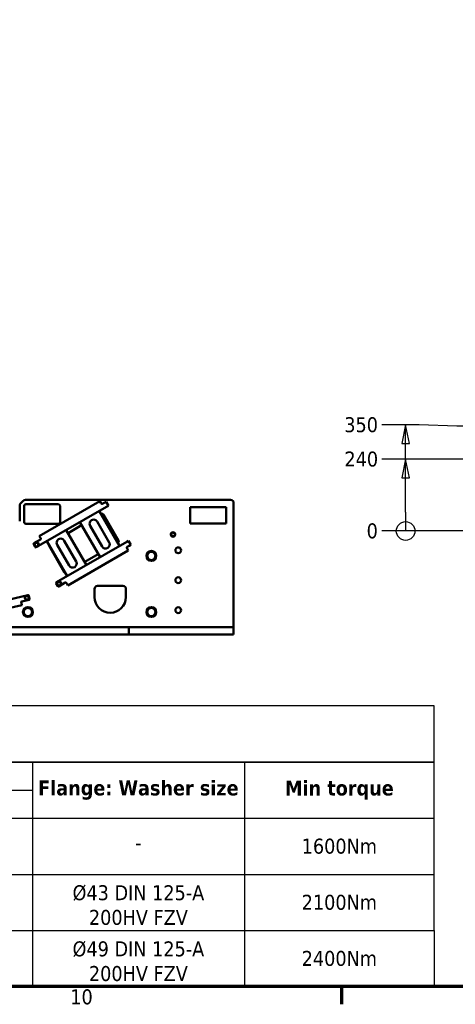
# Model space of a CAD drawing. Header units: millimetres. Extents: x 0 to 63075, y 0 to 44550.
# Tile 3 of 37: x 12543 to 16911, y 1320 to 11189. Entities that reach past the tile are written whole.
import ezdxf

# ---------------------------------------------------------------- set-up
doc = ezdxf.new("R2010")
doc.units = ezdxf.units.MM
doc.header["$LTSCALE"] = 75
for name, color, linetype, lineweight in [('Border (ISO)', 7, 'Continuous', 70), ('Dimension (ISO)', 7, 'Continuous', 25), ('Sketch Geometry (ISO)', 7, 'Continuous', 25), ('Symbol (ISO)', 7, 'Continuous', 25), ('Visible (ISO)', 7, 'Continuous', 50)]:
    doc.layers.add(name, color=color, linetype=linetype, lineweight=lineweight)
doc.styles.add('Label Text (ISO)', font='tahoma.ttf')
doc.styles.add('Note Text (ISO)', font='tahoma.ttf')
doc.dimstyles.new('Default (ISO)', dxfattribs={"dimscale": 75, "dimtxt": 2, "dimasz": 2.5, "dimexe": 3.175, "dimexo": 0, "dimgap": 0.762, "dimtad": 1, "dimrnd": 1e-08, "dimtxsty": 'Note Text (ISO)', "dimcen": 0.09, "dimdle": 10, "dimclrd": 256, "dimclre": 256, "dimclrt": 256, "dimazin": 2, "dimtfac": 1, "dimtmove": 0, "dimatfit": 3, "dimfxl": 1, "dimtolj": 1, "dimtzin": 0, "dimlwd": -1, "dimlwe": -1, "dimarcsym": 0})

# ---------------------------------------------------------------- blocks, each defined once
blk = doc.blocks.new('Borders Default Border')
at = {"layer": 'Border (ISO)'}
blk.add_line((210.25, 20), (210.25, 17.6), dxfattribs=at)
at = {"layer": 'Border (ISO)', "flags": 128}
blk.add_lwpolyline([(20, 20), (20, 574), (821, 574), (821, 20), (20, 20)], dxfattribs=at)
at = {"layer": 'Border (ISO)', "insert": (174.01, 17.56), "char_height": 2, "attachment_point": 7, "style": 'Label Text (ISO)'}
blk.add_mtext('10', dxfattribs=at)
blk = doc.blocks.new('*D44')
at = {"layer": 'Defpoints', "color": 0, "transparency": 16777216}
for p in [(16174.7, 6064), (17931.5, 6064), (17931.5, 6064)]:
    blk.add_point(p, dxfattribs=at)
at = {"layer": 'Dimension (ISO)', "transparency": 16777216}
blk.add_line((17931.5, 6064), (16174.7, 6064), dxfattribs=at)
at = {"layer": 'Dimension (ISO)', "transparency": 16777216, "insert": (16021.7, 6064), "char_height": 150, "attachment_point": 4, "style": 'Note Text (ISO)'}
blk.add_mtext('\\A1;0', dxfattribs=at)
blk = doc.blocks.new('*D45')
at = {"layer": 'Defpoints', "color": 0, "transparency": 16777216}
for p in [(16174.7, 6784), (20031.5, 6784), (17931.5, 6064)]:
    blk.add_point(p, dxfattribs=at)
at = {"layer": 'Dimension (ISO)', "transparency": 16777216}
blk.add_line((20031.5, 6784), (16174.7, 6784), dxfattribs=at)
at = {"layer": 'Dimension (ISO)', "transparency": 16777216, "insert": (15799.1, 6784), "char_height": 150, "attachment_point": 4, "style": 'Note Text (ISO)'}
blk.add_mtext('\\A1;240', dxfattribs=at)
blk = doc.blocks.new('*D46')
at = {"layer": 'Defpoints', "color": 0, "transparency": 16777216}
for p in [(16174.7, 7127.8), (17931.5, 7114), (17931.5, 6064)]:
    blk.add_point(p, dxfattribs=at)
at = {"layer": 'Dimension (ISO)', "transparency": 16777216}
for p, q in [((16549.7, 7127.8), (16174.7, 7127.8)), ((16924.7, 7114), (16549.7, 7127.8)), ((17931.5, 7114), (16924.7, 7114))]:
    blk.add_line(p, q, dxfattribs=at)
at = {"layer": 'Dimension (ISO)', "transparency": 16777216, "insert": (15797.9, 7127.8), "char_height": 150, "attachment_point": 4, "style": 'Note Text (ISO)'}
blk.add_mtext('\\A1;350', dxfattribs=at)
blk = doc.blocks.new('2dTransSymbol2')
at = {"layer": 'Dimension (ISO)'}
for p, q in [((218.84, 95.04), (218.34, 92.54)), ((218.84, 92.54), (218.84, 95.04)), ((219.34, 92.54), (218.84, 95.04)), ((218.34, 92.54), (219.34, 92.54)), ((218.84, 90.45), (218.84, 92.54)), ((218.84, 90.45), (218.34, 87.95)), ((218.84, 87.95), (218.84, 90.45)), ((219.34, 87.95), (218.84, 90.45)), ((218.34, 87.95), (219.34, 87.95)), ((218.84, 83.35), (218.84, 87.95)), ((218.84, 83.35), (218.84, 80.85))]:
    blk.add_line(p, q, dxfattribs=at)
at = {"layer": 'Dimension (ISO)', "flags": 128}
for points in [[(219.34, 92.54), (218.84, 95.04), (218.34, 92.54), (219.34, 92.54)], [(219.34, 87.95), (218.84, 90.45), (218.34, 87.95), (219.34, 87.95)]]:
    blk.add_lwpolyline(points, dxfattribs=at)
at = {"layer": 'Dimension (ISO)'}
blk.add_circle((218.84, 80.85), 1.25, dxfattribs=at)
for points in [[(219.34, 92.54), (218.84, 95.04), (218.34, 92.54), (219.34, 92.54)], [(219.34, 87.95), (218.84, 90.45), (218.34, 87.95), (219.34, 87.95)]]:
    blk.add_solid(points, dxfattribs=at)

msp = doc.modelspace()

# ---------------------------------------------------------------- linework, layer by layer
at = {"layer": 'Sketch Geometry (ISO)'}
for p, q in [((16700.6499, 4310.0669), (1508.5497, 4310.0669)), ((16700.6499, 3747.5669), (16700.6499, 4310.0669)), ((16700.6499, 3747.5669), (1508.5497, 3747.5669)), ((1508.5497, 3747.5669), (12671.1091, 3747.5669)), ((12671.1091, 3747.5669), (12671.1091, 2060.0669)), ((12671.1091, 3747.5669), (14795.8591, 3747.5669)), ((14795.8591, 3747.5669), (14795.8591, 1497.5669)), ((14795.8591, 3747.5669), (16700.6499, 3747.5669)), ((16700.6499, 2060.0669), (16700.6499, 3747.5669)), ((8421.6091, 3466.3169), (12671.1091, 3466.3169)), ((1508.5497, 3185.0669), (16700.6499, 3185.0669)), ((10546.3591, 2622.5669), (12671.1091, 2622.5669)), ((12671.1091, 2622.5669), (16700.6499, 2622.5669)), ((1508.5497, 2060.0669), (16700.6499, 2060.0669)), ((1508.5497, 2060.0669), (16700.6499, 2060.0669)), ((12671.1091, 2060.0669), (12671.1091, 1497.5669)), ((16700.6499, 2060.0669), (16700.6499, 1497.5669)), ((16700.6499, 1497.5669), (1508.5497, 1497.5669))]:
    msp.add_line(p, q, dxfattribs=at)
at = {"layer": 'Visible (ISO)'}
for p, q in [((12543.3477, 6319.1633), (12543.3477, 6161.3631)), ((12552.1345, 6340.3765), (12579.5609, 6367.8029)), ((12588.3477, 6151.5897), (12588.3477, 6316.5897)), ((12600.7741, 6376.5897), (14658.3477, 6376.5897)), ((12603.3477, 6331.5897), (12933.3477, 6331.5897)), ((13346.7548, 6363.1254), (12740.104, 6012.8754)), ((12948.3477, 6316.5897), (12948.3477, 6151.5897)), ((13346.7548, 6363.1254), (13357.2548, 6344.9388)), ((13361.0048, 6338.4436), (13357.2548, 6344.9388)), ((13390.7355, 6346.9485), (13371.25, 6335.6985)), ((13408.9221, 6357.4485), (13390.7355, 6346.9485)), ((13408.9221, 6357.4485), (13432.1721, 6317.1783)), ((13413.9855, 6306.6783), (13432.1721, 6317.1783)), ((14688.3477, 6346.5897), (14688.3477, 5101.5897)), ((13413.9855, 6306.6783), (12709.9069, 5900.1783)), ((13544.0202, 5914.1001), (13341.5202, 6264.8404)), ((13359.5202, 6233.6635), (13362.487, 6235.3764)), ((13382.9774, 6229.886), (13534.4774, 5967.4803)), ((14252.1048, 6139.0222), (14252.1048, 6301.5897)), ((14252.1048, 6301.5897), (14613.3477, 6301.5897)), ((14613.3477, 6301.5897), (14613.3477, 6139.0222)), ((12933.3477, 6136.5897), (12603.3477, 6136.5897)), ((13028.4578, 6042.5245), (13164.6644, 6121.1635)), ((13146.6644, 6152.3404), (13349.1644, 5801.6001)), ((13321.0658, 6157.7683), (13441.0658, 5949.9222)), ((14613.3477, 6139.0222), (14252.1048, 6139.0222)), ((13212.9578, 5722.9611), (13010.4578, 6073.7014)), ((13369.6188, 5908.6722), (13249.6188, 6116.5183)), ((12683.9117, 5930.2033), (12699.6617, 5902.9235)), ((12751.6088, 5977.9485), (12686.6569, 5940.4485)), ((12750.604, 5994.6888), (12740.104, 6012.8754)), ((12750.604, 5994.6888), (12754.354, 5988.1936)), ((12815.6021, 5961.2014), (13018.1021, 5610.4611)), ((13616.4855, 5955.938), (12912.4069, 5549.438)), ((13038.5564, 5717.5332), (12918.5564, 5925.3793)), ((12990.0035, 5966.6293), (13110.0035, 5758.7832)), ((13528.987, 5946.9899), (13526.0202, 5945.277)), ((13634.6721, 5966.438), (13616.4855, 5955.938)), ((13634.6721, 5966.438), (13657.9221, 5926.1678)), ((13639.7355, 5915.6678), (13657.9221, 5926.1678)), ((12988.8814, 5652.4803), (12837.3814, 5914.886)), ((13025.104, 5519.2409), (13631.7548, 5869.4909)), ((13331.1644, 5832.777), (13194.9578, 5754.138)), ((13621.2548, 5887.6774), (13617.5048, 5894.1726)), ((13620.25, 5904.4178), (13639.7355, 5915.6678)), ((13621.2548, 5887.6774), (13631.7548, 5869.4909)), ((12909.6617, 5539.1928), (12925.4117, 5511.913)), ((12935.6569, 5509.1678), (13000.6088, 5546.6678)), ((13010.854, 5543.9226), (13014.604, 5537.4274)), ((13025.104, 5519.2409), (13014.604, 5537.4274)), ((13293.3477, 5401.5897), (13293.3477, 5484.0897)), ((13323.3477, 5514.0897), (13578.3477, 5514.0897)), ((13608.3477, 5484.0897), (13608.3477, 5401.5897)), ((11834.2618, 5237.8953), (12626.4246, 5420.7805)), ((12559.8736, 5342.2983), (12558.1865, 5349.606)), ((12559.8736, 5342.2983), (12564.5976, 5321.8365)), ((12563.8071, 5358.601), (12636.8849, 5375.4723)), ((12642.5055, 5384.4672), (12635.4195, 5415.1598)), ((11882.0513, 5164.2583), (12564.5976, 5321.8365)), ((13608.3477, 5101.5897), (12468.3477, 5101.5897)), ((13638.3477, 5101.5897), (13608.3477, 5101.5897)), ((13638.3477, 5026.5897), (13638.3477, 5101.5897)), ((13638.3477, 5101.5897), (13668.3477, 5101.5897)), ((13877.8808, 5101.5897), (13668.3477, 5101.5897)), ((13877.8808, 5101.5897), (13904.755, 5101.5897)), ((13904.755, 5101.5897), (13971.9404, 5101.5897)), ((13971.9404, 5101.5897), (13998.8146, 5101.5897)), ((14658.3477, 5101.5897), (13998.8146, 5101.5897)), ((14658.3477, 5101.5897), (14688.3477, 5101.5897)), ((14688.3477, 5026.5897), (14688.3477, 5101.5897)), ((13608.3477, 5026.5897), (12468.3477, 5026.5897)), ((13638.3477, 5026.5897), (13608.3477, 5026.5897)), ((13638.3477, 5026.5897), (13668.3477, 5026.5897)), ((13877.8808, 5026.5897), (13668.3477, 5026.5897)), ((13904.755, 5026.5897), (13877.8808, 5026.5897)), ((13971.9404, 5026.5897), (13904.755, 5026.5897)), ((13998.8146, 5026.5897), (13971.9404, 5026.5897)), ((14658.3477, 5026.5897), (13998.8146, 5026.5897)), ((14658.3477, 5026.5897), (14688.3477, 5026.5897))]:
    msp.add_line(p, q, dxfattribs=at)
for centre, radius in [((14080.8477, 6029.5582), 22.5), ((14080.8477, 6029.5582), 21.375), ((12711.9218, 5928.1884), 22.5), ((12711.9218, 5928.1884), 21.375), ((13863.3477, 5814.0897), 49.5), ((14133.3477, 5870.3397), 29.25), ((12937.6718, 5537.1779), 22.5), ((12937.6718, 5537.1779), 21.375), ((14133.3477, 5570.3397), 29.25), ((12616.3084, 5394.5834), 22.5), ((12616.3084, 5394.5834), 21.375), ((12625.8477, 5251.5897), 49.5), ((13863.3477, 5251.5897), 49.5), ((14133.3477, 5270.3397), 29.25)]:
    msp.add_circle(centre, radius, dxfattribs=at)
for centre, radius, start, end in [((12573.3477, 6319.1633), 30, 135, 180), ((12600.7741, 6346.5897), 30, 90, 135), ((12603.3477, 6316.5897), 15, 90, 180), ((12933.3477, 6316.5897), 15, 0, 90), ((13367.5, 6342.1936), 7.5, 210, 300), ((14658.3477, 6346.5897), 30, 0, 90), ((13369.987, 6222.386), 15, 30, 120), ((12603.3477, 6151.5897), 15, 180, 270), ((12933.3477, 6151.5897), 15, 270, 0), ((13285.3423, 6137.1433), 41.25, 30, 210), ((14080.8477, 6029.5582), 18, 129.89856352, 189.89856352), ((14080.8477, 6029.5582), 18, 189.89856352, 249.89856352), ((14080.8477, 6029.5582), 18, 69.89856352, 129.89856352), ((14080.8477, 6029.5582), 18, 9.89856352, 69.89856352), ((14080.8477, 6029.5582), 18, 309.89856352, 9.89856352), ((12690.4069, 5933.9533), 7.5, 120, 210), ((12711.9218, 5928.1884), 18, 179.15165056, 239.15165056), ((12711.9218, 5928.1884), 18, 119.15165056, 179.15165056), ((12711.9218, 5928.1884), 18, 59.15165056, 119.15165056), ((12711.9218, 5928.1884), 18, 299.15165056, 359.15165056), ((12711.9218, 5928.1884), 18, 359.15165056, 59.15165056), ((12747.8588, 5984.4436), 7.5, 300, 30), ((12850.3717, 5922.386), 15, 165.52703772, 210), ((12954.2799, 5946.0043), 41.25, 30, 210), ((13405.3423, 5929.2972), 41.25, 210, 30), ((13521.487, 5959.9803), 15, 300, 30), ((14080.8477, 6029.5582), 18, 249.89856352, 309.89856352), ((12706.1569, 5906.6735), 7.5, 210, 300), ((12711.9218, 5928.1884), 18, 239.15165056, 299.15165056), ((13624, 5897.9226), 7.5, 120, 210), ((13863.3477, 5814.0897), 47.625, 120.01333295, 179.98666705), ((13863.3477, 5814.0897), 41.25, 150, 210), ((13863.3477, 5814.0897), 41.25, 90, 150), ((13863.3477, 5814.0897), 47.625, 60.01333295, 119.98666705), ((13863.3477, 5814.0897), 41.25, 30, 90), ((13863.3477, 5814.0897), 47.625, 0.01333295, 59.98666705), ((13863.3477, 5814.0897), 41.25, 330, 30), ((13074.2799, 5738.1582), 41.25, 210, 30), ((13863.3477, 5814.0897), 47.625, 180.01333295, 239.98666705), ((13863.3477, 5814.0897), 41.25, 210, 270), ((13863.3477, 5814.0897), 47.625, 240.01333295, 299.98666705), ((13863.3477, 5814.0897), 41.25, 270, 330), ((13863.3477, 5814.0897), 47.625, 300.01333295, 359.98666705), ((13001.8717, 5659.9803), 15, 210, 254.47296228), ((12916.1569, 5542.9428), 7.5, 120, 210), ((12937.6718, 5537.1779), 18, 179.15165056, 239.15165056), ((12937.6718, 5537.1779), 18, 119.15165056, 179.15165056), ((12937.6718, 5537.1779), 18, 59.15165056, 119.15165056), ((12937.6718, 5537.1779), 18, 299.15165056, 359.15165056), ((12937.6718, 5537.1779), 18, 359.15165056, 59.15165056), ((13004.3588, 5540.1726), 7.5, 30, 120), ((12931.9069, 5515.663), 7.5, 210, 300), ((12937.6718, 5537.1779), 18, 239.15165056, 299.15165056), ((13323.3477, 5484.0897), 30, 90, 180), ((13578.3477, 5484.0897), 30, 0, 90), ((12565.4942, 5351.2932), 7.5, 103, 193), ((12616.3084, 5394.5834), 18, 172.49968518, 232.49968518), ((12616.3084, 5394.5834), 18, 112.49968518, 172.49968518), ((12616.3084, 5394.5834), 18, 232.49968518, 292.49968518), ((12616.3084, 5394.5834), 18, 52.49968518, 112.49968518), ((12616.3084, 5394.5834), 18, 292.49968518, 352.49968518), ((12628.1118, 5413.4727), 7.5, 13, 103), ((12616.3084, 5394.5834), 18, 352.49968518, 52.49968518), ((12635.1977, 5382.7801), 7.5, 283, 13), ((13450.8477, 5401.5897), 157.5, 180, 0), ((12625.8477, 5251.5897), 47.625, 120.01333295, 179.98666705), ((12625.8477, 5251.5897), 47.625, 180.01333295, 239.98666705), ((12625.8477, 5251.5897), 41.25, 150, 210), ((12625.8477, 5251.5897), 41.25, 90, 150), ((12625.8477, 5251.5897), 41.25, 210, 270), ((12625.8477, 5251.5897), 47.625, 60.01333295, 119.98666705), ((12625.8477, 5251.5897), 41.25, 30, 90), ((12625.8477, 5251.5897), 41.25, 270, 330), ((12625.8477, 5251.5897), 47.625, 0.01333295, 59.98666705), ((12625.8477, 5251.5897), 47.625, 300.01333295, 359.98666705), ((12625.8477, 5251.5897), 41.25, 330, 30), ((13863.3477, 5251.5897), 47.625, 120.01333295, 179.98666705), ((13863.3477, 5251.5897), 47.625, 180.01333295, 239.98666705), ((13863.3477, 5251.5897), 41.25, 150, 210), ((13863.3477, 5251.5897), 41.25, 90, 150), ((13863.3477, 5251.5897), 41.25, 210, 270), ((13863.3477, 5251.5897), 47.625, 60.01333295, 119.98666705), ((13863.3477, 5251.5897), 41.25, 30, 90), ((13863.3477, 5251.5897), 41.25, 270, 330), ((13863.3477, 5251.5897), 47.625, 0.01333295, 59.98666705), ((13863.3477, 5251.5897), 47.625, 300.01333295, 359.98666705), ((13863.3477, 5251.5897), 41.25, 330, 30), ((12625.8477, 5251.5897), 47.625, 240.01333295, 299.98666705), ((13863.3477, 5251.5897), 47.625, 240.01333295, 299.98666705)]:
    msp.add_arc(centre, radius, start, end, dxfattribs=at)
for points in [[(14061.3292, 6036.7015), (14065.6018, 6040.2738), (14069.302, 6043.3675)], [(14063.1157, 6026.4639), (14062.2865, 6031.2152), (14061.3292, 6036.7015)], [(14064.9021, 6016.2263), (14063.9448, 6021.7127), (14063.1157, 6026.4639)], [(14069.302, 6043.3675), (14073.0021, 6046.4612), (14077.2747, 6050.0334)], [(14077.2747, 6050.0334), (14082.5047, 6048.1194), (14087.034, 6046.4618)], [(14087.034, 6046.4618), (14091.5633, 6044.8042), (14096.7933, 6042.8901)], [(14100.3662, 6022.4149), (14096.0936, 6018.8426), (14092.3935, 6015.749)], [(14096.7933, 6042.8901), (14097.7506, 6037.4038), (14098.5797, 6032.6525)], [(14098.5797, 6032.6525), (14099.4089, 6027.9012), (14100.3662, 6022.4149)], [(12693.7699, 5918.0637), (12693.8523, 5923.6323), (12693.9238, 5928.4549)], [(12693.9238, 5928.4549), (12693.9952, 5933.2774), (12694.0776, 5938.846)], [(12694.0776, 5938.846), (12698.9414, 5941.5589), (12703.1536, 5943.9084)], [(12703.1536, 5943.9084), (12707.3657, 5946.2578), (12712.2295, 5948.9707)], [(12712.2295, 5948.9707), (12717.0108, 5946.115), (12721.1516, 5943.6419)], [(12721.1516, 5943.6419), (12725.2923, 5941.1687), (12730.0737, 5938.313)], [(12729.9198, 5927.9219), (12729.8484, 5923.0993), (12729.7659, 5917.5307)], [(12730.0737, 5938.313), (12729.9912, 5932.7444), (12729.9198, 5927.9219)], [(14074.6614, 6012.6547), (14070.1321, 6014.3123), (14064.9021, 6016.2263)], [(14084.4207, 6009.083), (14079.1907, 6010.9971), (14074.6614, 6012.6547)], [(14092.3935, 6015.749), (14088.6933, 6012.6553), (14084.4207, 6009.083)], [(12702.692, 5912.7349), (12698.5512, 5915.208), (12693.7699, 5918.0637)], [(12711.614, 5907.406), (12706.8327, 5910.2618), (12702.692, 5912.7349)], [(12720.69, 5912.4684), (12716.4778, 5910.1189), (12711.614, 5907.406)], [(12729.7659, 5917.5307), (12724.9022, 5914.8178), (12720.69, 5912.4684)], [(13815.7163, 5814.0897), (13822.0977, 5825.1426), (13827.6242, 5834.7147)], [(13827.6242, 5834.7147), (13833.1506, 5844.2868), (13839.532, 5855.3397)], [(13839.532, 5855.3397), (13852.2948, 5855.3397), (13863.3477, 5855.3397)], [(13863.3477, 5855.3397), (13874.4006, 5855.3397), (13887.1634, 5855.3397)], [(13887.1634, 5855.3397), (13893.5448, 5844.2868), (13899.0713, 5834.7147)], [(13899.0713, 5834.7147), (13904.5977, 5825.1426), (13910.9791, 5814.0897)], [(13827.6242, 5793.4647), (13822.0977, 5803.0368), (13815.7163, 5814.0897)], [(13839.532, 5772.8397), (13833.1506, 5783.8926), (13827.6242, 5793.4647)], [(13863.3477, 5772.8397), (13852.2948, 5772.8397), (13839.532, 5772.8397)], [(13887.1634, 5772.8397), (13874.4006, 5772.8397), (13863.3477, 5772.8397)], [(13899.0713, 5793.4647), (13893.5448, 5783.8926), (13887.1634, 5772.8397)], [(13910.9791, 5814.0897), (13904.5977, 5803.0368), (13899.0713, 5793.4647)], [(12919.5199, 5527.0532), (12919.6023, 5532.6218), (12919.6738, 5537.4444)], [(12928.442, 5521.7244), (12924.3012, 5524.1975), (12919.5199, 5527.0532)], [(12919.6738, 5537.4444), (12919.7452, 5542.267), (12919.8276, 5547.8356)], [(12919.8276, 5547.8356), (12924.6914, 5550.5485), (12928.9036, 5552.8979)], [(12928.9036, 5552.8979), (12933.1157, 5555.2473), (12937.9795, 5557.9602)], [(12937.9795, 5557.9602), (12942.7608, 5555.1045), (12946.9016, 5552.6314)], [(12955.5159, 5526.5202), (12950.6522, 5523.8073), (12946.44, 5521.4579)], [(12946.9016, 5552.6314), (12951.0423, 5550.1583), (12955.8237, 5547.3026)], [(12955.6698, 5536.9114), (12955.5984, 5532.0888), (12955.5159, 5526.5202)], [(12955.8237, 5547.3026), (12955.7412, 5541.7339), (12955.6698, 5536.9114)], [(12937.364, 5516.3956), (12932.5827, 5519.2513), (12928.442, 5521.7244)], [(12946.44, 5521.4579), (12942.2278, 5519.1085), (12937.364, 5516.3956)], [(12597.1059, 5386.6296), (12597.8329, 5392.1512), (12598.4624, 5396.933)], [(12605.3506, 5380.3031), (12601.5242, 5383.2392), (12597.1059, 5386.6296)], [(12598.4624, 5396.933), (12599.092, 5401.7148), (12599.819, 5407.2364)], [(12599.819, 5407.2364), (12604.9642, 5409.3676), (12609.4202, 5411.2133)], [(12613.5954, 5373.9766), (12609.177, 5377.367), (12605.3506, 5380.3031)], [(12609.4202, 5411.2133), (12613.8762, 5413.059), (12619.0215, 5415.1902)], [(12623.1966, 5377.9535), (12618.7407, 5376.1078), (12613.5954, 5373.9766)], [(12619.0215, 5415.1902), (12623.4398, 5411.7998), (12627.2662, 5408.8637)], [(12632.7979, 5381.9304), (12627.6526, 5379.7992), (12623.1966, 5377.9535)], [(12627.2662, 5408.8637), (12631.0926, 5405.9276), (12635.5109, 5402.5372)], [(12634.1544, 5392.2338), (12633.5248, 5387.452), (12632.7979, 5381.9304)], [(12635.5109, 5402.5372), (12634.784, 5397.0157), (12634.1544, 5392.2338)], [(12578.2163, 5251.5897), (12584.5977, 5262.6426), (12590.1242, 5272.2147)], [(12590.1242, 5230.9647), (12584.5977, 5240.5368), (12578.2163, 5251.5897)], [(12590.1242, 5272.2147), (12595.6506, 5281.7868), (12602.032, 5292.8397)], [(12602.032, 5210.3397), (12595.6506, 5221.3926), (12590.1242, 5230.9647)], [(12602.032, 5292.8397), (12614.7948, 5292.8397), (12625.8477, 5292.8397)], [(12625.8477, 5292.8397), (12636.9006, 5292.8397), (12649.6634, 5292.8397)], [(12649.6634, 5292.8397), (12656.0448, 5281.7868), (12661.5713, 5272.2147)], [(12661.5713, 5230.9647), (12656.0448, 5221.3926), (12649.6634, 5210.3397)], [(12661.5713, 5272.2147), (12667.0977, 5262.6426), (12673.4791, 5251.5897)], [(12673.4791, 5251.5897), (12667.0977, 5240.5368), (12661.5713, 5230.9647)], [(13815.7163, 5251.5897), (13822.0977, 5262.6426), (13827.6242, 5272.2147)], [(13827.6242, 5230.9647), (13822.0977, 5240.5368), (13815.7163, 5251.5897)], [(13827.6242, 5272.2147), (13833.1506, 5281.7868), (13839.532, 5292.8397)], [(13839.532, 5210.3397), (13833.1506, 5221.3926), (13827.6242, 5230.9647)], [(13839.532, 5292.8397), (13852.2948, 5292.8397), (13863.3477, 5292.8397)], [(13863.3477, 5292.8397), (13874.4006, 5292.8397), (13887.1634, 5292.8397)], [(13887.1634, 5292.8397), (13893.5448, 5281.7868), (13899.0713, 5272.2147)], [(13899.0713, 5230.9647), (13893.5448, 5221.3926), (13887.1634, 5210.3397)], [(13899.0713, 5272.2147), (13904.5977, 5262.6426), (13910.9791, 5251.5897)], [(13910.9791, 5251.5897), (13904.5977, 5240.5368), (13899.0713, 5230.9647)], [(12625.8477, 5210.3397), (12614.7948, 5210.3397), (12602.032, 5210.3397)], [(12649.6634, 5210.3397), (12636.9006, 5210.3397), (12625.8477, 5210.3397)], [(13863.3477, 5210.3397), (13852.2948, 5210.3397), (13839.532, 5210.3397)], [(13887.1634, 5210.3397), (13874.4006, 5210.3397), (13863.3477, 5210.3397)]]:
    msp.add_rational_spline(points, [1, 1.0379548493, 1], degree=2, dxfattribs=at)

# ---------------------------------------------------------------- block references
at = {"xscale": 75, "yscale": 75, "zscale": 75}
msp.add_blockref('Borders Default Border', (0, 0), dxfattribs=at)
at = {"layer": 'Dimension (ISO)', "xscale": 75, "yscale": 75, "zscale": 75}
msp.add_blockref('2dTransSymbol2', (0, 0), dxfattribs=at)

# ---------------------------------------------------------------- texts
at = {"layer": 'Symbol (ISO)', "char_height": 150.000002, "attachment_point": 5, "style": 'Note Text (ISO)'}
for s, insert in [('\\fTahoma|b1|i0;\\H150.0000;Flange: Washer size', (13733.4841, 3466.3169)), ('\\fTahoma|b1|i0;\\H150.0000;Min torque', (15748.2545, 3466.3169)), ('\\fTahoma|b0|i0;1600Nm', (15748.2545, 2903.8169)), ('\\fTahoma|b0|i0;-', (13733.4841, 2941.4385)), ('\\fTahoma|b0|i0;2100Nm', (15748.2545, 2341.3169)), ('\\fTahoma|b0|i0;2400Nm', (15748.2545, 1778.8169))]:
    msp.add_mtext(s, dxfattribs=dict(at, insert=insert))
at = {"layer": 'Symbol (ISO)', "char_height": 150.000002, "attachment_point": 5, "line_spacing_factor": 0.987884, "style": 'Note Text (ISO)'}
for s, insert in [('\\fTahoma|b0|i0;Ø43 DIN 125-A \\P\\fTahoma|b0|i0;200HV FZV', (13733.4841, 2313.278)), ('\\fTahoma|b0|i0;Ø49 DIN 125-A \\P\\fTahoma|b0|i0;200HV FZV', (13733.4841, 1750.778))]:
    msp.add_mtext(s, dxfattribs=dict(at, insert=insert))

# ---------------------------------------------------------------- dimensions: what is measured, and where the dimension line sits
at = {"layer": 'Dimension (ISO)'}
for feature_location, offset, text, picture, middle in [((17931.4534, 7114.0219), (-1756.7035, 13.8209), '350', '*D46', (15957.7275, 7127.8428)), ((20031.4534, 6784.0219), (-3856.7035, 0), '240', '*D45', (15958.3319, 6784.0219)), ((17931.4534, 6064.0219), (-1756.7035, 0), '0', '*D44', (16069.6483, 6064.0219))]:
    dim = msp.add_ordinate_dim(feature_location=feature_location, offset=offset, dtype=0, origin=(17931.4534, 6064.0219), text=text, dimstyle='Default (ISO)', override={"dimgap": 0.762, "dimtad": 0, "dimdec": 2, "dimlfac": 0.333333, "dimtol": 0, "dimlim": 0, "dimtp": 0, "dimtm": 0, "dimtdec": 2}, dxfattribs=at)
    dim.commit()
    dim.dimension.update_dxf_attribs({"geometry": picture, "text_midpoint": middle})

doc.saveas('drawing.dxf')
